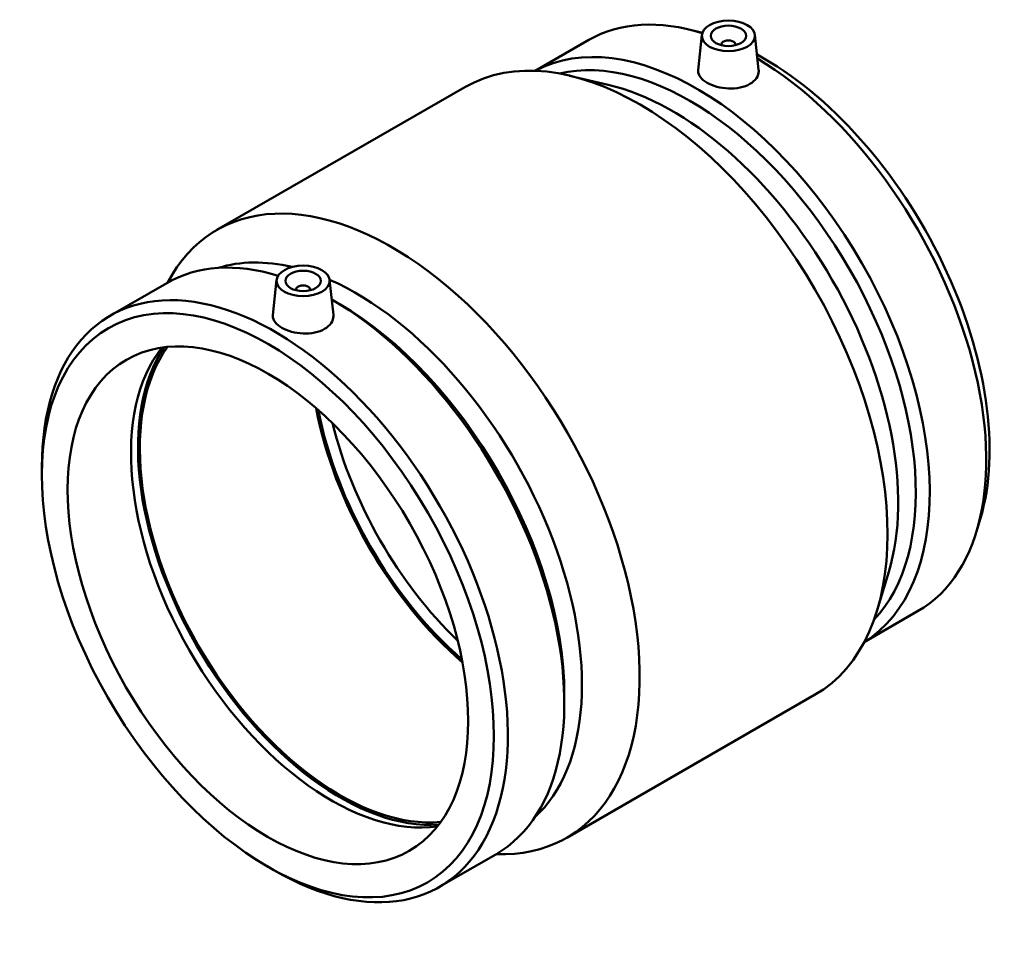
# Model space of a CAD drawing. Header units: millimetres. Extents: x -128 to 1141, y -180 to 1634.
# Tile 6 of 6: x 863 to 1141, y 825 to 1083. Entities that reach past the tile are written whole.
import ezdxf

# ---------------------------------------------------------------- set-up
doc = ezdxf.new("R2010")
doc.units = ezdxf.units.MM
doc.layers.add('Visible (ISO)', color=7, linetype='Continuous', lineweight=50)

msp = doc.modelspace()

# ---------------------------------------------------------------- linework, layer by layer
at = {"layer": 'Visible (ISO)'}
for p, q in [((1054.682, 1079.668), (1051.189, 1080.488)), ((1008.209, 1068.72), (1023.355, 1077.442)), ((1055.298, 1078.869), (1054.236, 1068.964)), ((1070.27, 1078.869), (1071.328, 1069.004)), ((1060.784, 1075.964), (1060.784, 1076.15)), ((1064.784, 1075.964), (1064.784, 1076.15)), ((1028.858, 1064.796), (1017.934, 1067.364)), ((918.32, 1023.811), (988.324, 1064.123)), ((935.182, 1009.699), (934.12, 999.794)), ((950.154, 1009.699), (951.211, 999.833)), ((888.257, 999.644), (904.199, 1008.825)), ((940.668, 1006.98), (940.668, 1006.793)), ((944.668, 1006.98), (944.668, 1006.793)), ((952.86, 1002.973), (950.894, 1004.114)), ((868.893, 954.62), (868.893, 956.893)), ((1133.884, 942.131), (1132.841, 938.698)), ((1108.06, 927.26), (1104.798, 916.523)), ((1101.089, 907.431), (1116.235, 916.153)), ((1016.443, 892.56), (1016.443, 890.287)), ((1017.128, 852.227), (1087.132, 892.54)), ((981.137, 838.355), (997.079, 847.536)), ((932.476, 844.207), (934.442, 843.066))]:
    msp.add_line(p, q, dxfattribs=at)
for centre, major_axis, ratio, start_param, end_param in [((1053.853, 987.617), (-46.44, 80.644), 0.5780931, 3.1590914, 6.2656865), ((1069.795, 996.798), (-46.44, 80.644), 0.5780931, 5.720409, 6.2831853), ((1037.728, 978.331), (-49.404, 85.792), 0.5780931, 3.1415927, 6.2831853), ((1072.73, 998.487), (45.047, -78.225), 0.5780931, 2.6324016, 2.6447874), ((1062.784, 1076.15), (-2, 0), 0.5758617, 2.9729035, 6.4518745), ((1051.878, 986.48), (-45.047, 78.225), 0.5780931, 3.3100078, 6.1147702), ((1072.73, 998.487), (45.047, -78.225), 0.5780931, 0.4968052, 2.3873623), ((1069.795, 996.798), (46.44, -80.644), 0.5780931, 0, 2.3400143), ((1046.906, 983.616), (45.047, -78.225), 0.5780931, 0.4968052, 2.6447874), ((967.724, 938.019), (-49.404, 85.792), 0.5780931, 2.7934097, 6.6313683), ((957.586, 932.181), (-45.047, 78.225), 0.5780931, 5.7862689, 6.1552034), ((950.639, 928.18), (-46.44, 80.644), 0.5780931, 5.7300544, 6.2831853), ((957.586, 932.181), (45.047, -78.225), 0.5780931, 0.1279819, 2.4749527), ((942.668, 1006.98), (-2, 0), 0.5758617, 2.9729035, 6.4518745), ((934.697, 919), (-46.44, 80.644), 0.5780931, 2.3542608, 7.0705172), ((950.639, 928.18), (46.44, -80.644), 0.5780931, 0, 2.3565511), ((952.613, 929.317), (45.047, -78.225), 0.5780931, 0.7873319, 2.3542608), ((950.639, 928.18), (39.923, -69.327), 0.5780931, 3.3670256, 6.0577524), ((953.133, 929.616), (40.297, -69.976), 0.5780931, 3.4155882, 6.0091897), ((953.133, 929.616), (39.923, -69.327), 0.5780931, 3.3990611, 6.0257168), ((1001.312, 957.361), (-39.923, 69.327), 0.5780931, 1.0269289, 2.1146638), ((1001.312, 957.361), (-39.523, 68.633), 0.5780931, 1.0323079, 2.1092847), ((1004.14, 958.989), (-39.523, 68.633), 0.5780931, 1.1070008, 2.0345918)]:
    msp.add_ellipse(centre, major_axis=major_axis, ratio=ratio, start_param=start_param, end_param=end_param, dxfattribs=at)
for centre, major_axis, ratio in [((1062.784, 1078.603), (7.5, 0), 0.5758617), ((1062.784, 1078.603), (5, 0), 0.5758617), ((942.668, 1009.432), (7.5, 0), 0.5758617), ((942.668, 1009.432), (5, 0), 0.5758617), ((932.723, 917.863), (45.047, -78.225), 0.5780931), ((932.723, 917.863), (39.923, -69.327), 0.5780931)]:
    msp.add_ellipse(centre, major_axis=major_axis, ratio=ratio, dxfattribs=at)
for points, knots in [([(1068.851, 1065.024), (1068.09, 1064.586), (1067.125, 1064.224), (1065.014, 1063.785), (1063.866, 1063.707), (1061.717, 1063.792), (1060.572, 1063.961), (1058.465, 1064.527), (1057.503, 1064.924), (1055.982, 1065.8), (1055.322, 1066.337), (1054.444, 1067.49), (1054.226, 1068.106), (1054.222, 1068.776), (1054.227, 1068.87), (1054.237, 1068.964)], [0, 0, 0, 0, 0.3228649, 0.3228649, 0.6457297, 0.6457297, 0.9682941, 0.9682941, 1.2908585, 1.2908585, 1.6134229, 1.6134229, 1.9359873, 1.9359873, 1.9876445, 1.9876445, 1.9876445, 1.9876445]), ([(1071.327, 1069.004), (1071.339, 1068.894), (1071.346, 1068.784), (1071.35, 1068.016), (1071.138, 1067.312), (1070.27, 1066.034), (1069.612, 1065.462), (1068.851, 1065.024)], [4.46472543, 4.46472543, 4.46472543, 4.46472543, 4.51770427, 4.51770427, 4.84056913, 4.84056913, 5.16343399, 5.16343399, 5.16343399, 5.16343399]), ([(951.211, 999.833), (951.223, 999.723), (951.229, 999.614), (951.233, 998.846), (951.022, 998.141), (950.153, 996.864), (949.495, 996.292), (947.973, 995.415), (947.009, 995.053), (944.897, 994.614), (943.75, 994.536), (941.601, 994.622), (940.456, 994.79), (938.348, 995.357), (937.386, 995.754), (935.866, 996.629), (935.206, 997.167), (934.328, 998.319), (934.11, 998.935), (934.106, 999.606), (934.11, 999.699), (934.121, 999.794)], [1.8830084, 1.8830084, 1.8830084, 1.8830084, 1.9359873, 1.9359873, 2.2588521, 2.2588521, 2.581717, 2.581717, 2.9045819, 2.9045819, 3.2274467, 3.2274467, 3.5500111, 3.5500111, 3.8725755, 3.8725755, 4.1951399, 4.1951399, 4.5177043, 4.5177043, 4.5693615, 4.5693615, 4.5693615, 4.5693615])]:
    msp.add_open_spline(points, degree=3, knots=knots, dxfattribs=at)

doc.saveas('drawing.dxf')
